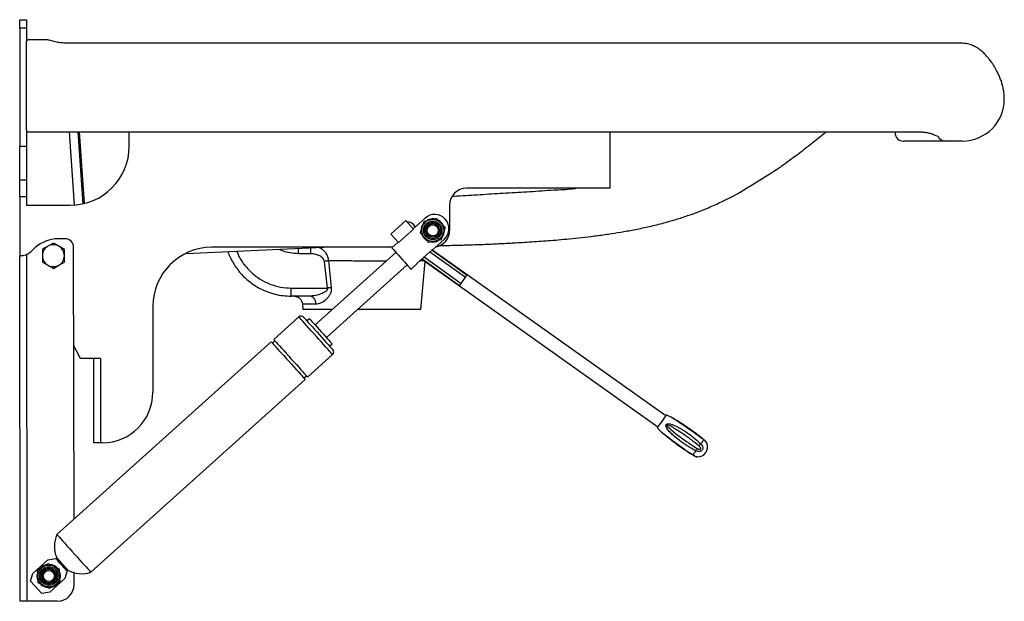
# Model space of a CAD drawing. Header units: millimetres. Extents: x 3287.926 to 3288.51, y 2527.995 to 2528.34.
import ezdxf

# ---------------------------------------------------------------- set-up
doc = ezdxf.new("R2010")
doc.units = ezdxf.units.MM
doc.layers.add('SANINDUSA', color=3, linetype='Continuous')

msp = doc.modelspace()

# ---------------------------------------------------------------- linework, layer by layer
at = {"layer": 'SANINDUSA'}
for p, q in [((3287.92629, 2528.33995), (3287.93029, 2528.33995)), ((3287.92629, 2528.33495), (3287.92629, 2528.33995)), ((3287.93029, 2528.33495), (3287.92629, 2528.33495)), ((3287.92629, 2528.33495), (3287.92629, 2528.26495)), ((3287.93029, 2528.33995), (3287.93029, 2528.33495)), ((3287.93029, 2528.33495), (3287.93029, 2528.32713)), ((3287.94238, 2528.32795), (3287.93129, 2528.32795)), ((3288.48529, 2528.32595), (3287.95529, 2528.32595)), ((3288.48541, 2528.32595), (3288.48529, 2528.32595)), ((3288.51029, 2528.29285), (3288.51029, 2528.29297)), ((3287.93029, 2528.27418), (3287.93029, 2528.26495)), ((3287.93129, 2528.27336), (3288.46057, 2528.27336)), ((3287.95878, 2528.23016), (3287.95576, 2528.27336)), ((3287.96071, 2528.27336), (3287.96369, 2528.23074)), ((3287.96158, 2528.27336), (3287.96453, 2528.2311)), ((3287.99129, 2528.26495), (3287.99129, 2528.27336)), ((3288.27629, 2528.27336), (3288.27629, 2528.23995)), ((3288.44548, 2528.27336), (3288.4455, 2528.27278)), ((3287.92629, 2528.26495), (3287.93029, 2528.26495)), ((3287.92629, 2528.24495), (3287.92629, 2528.26495)), ((3287.93029, 2528.26495), (3287.93029, 2528.24495)), ((3288.48539, 2528.26795), (3288.47553, 2528.26795)), ((3287.92629, 2528.24495), (3287.93029, 2528.24495)), ((3287.92629, 2528.23495), (3287.92629, 2528.24495)), ((3287.93029, 2528.24495), (3287.93029, 2528.23495)), ((3288.27629, 2528.23995), (3288.19129, 2528.23995)), ((3287.93029, 2528.23495), (3287.92629, 2528.23495)), ((3287.92629, 2528.23495), (3287.92629, 2528.19995)), ((3287.93029, 2528.23495), (3287.93029, 2528.22995)), ((3287.93029, 2528.22995), (3287.95629, 2528.22995)), ((3288.18129, 2528.22995), (3288.18129, 2528.21495)), ((3288.15531, 2528.22075), (3288.14639, 2528.21272)), ((3288.15531, 2528.22075), (3288.15982, 2528.21574)), ((3288.16672, 2528.22227), (3288.15966, 2528.21592)), ((3288.16623, 2528.22049), (3288.1699, 2528.2213)), ((3288.17356, 2528.22211), (3288.17609, 2528.21934)), ((3288.14639, 2528.21272), (3288.1509, 2528.20771)), ((3288.1509, 2528.20771), (3288.15982, 2528.21574)), ((3287.94629, 2528.20746), (3287.94304, 2528.20558)), ((3287.95328, 2528.20996), (3287.94901, 2528.20996)), ((3288.15074, 2528.20789), (3288.14703, 2528.20454)), ((3288.16903, 2528.2078), (3288.1665, 2528.21057)), ((3288.17104, 2528.20328), (3288.1781, 2528.20964)), ((3288.17636, 2528.20941), (3288.17269, 2528.2086)), ((3287.93029, 2528.20071), (3287.9306, 2527.99493)), ((3287.93557, 2528.20474), (3287.93315, 2528.20253)), ((3287.95279, 2528.20371), (3287.94954, 2528.20558)), ((3287.95853, 2528.04359), (3287.95829, 2528.20497)), ((3288.02483, 2528.20116), (3288.10665, 2528.20495)), ((3288.14748, 2528.20495), (3288.04029, 2528.20495)), ((3288.09877, 2528.20112), (3288.09163, 2528.20115)), ((3288.14937, 2528.20194), (3288.10151, 2528.15885)), ((3288.17088, 2528.20346), (3288.16196, 2528.19543)), ((3288.19068, 2528.18708), (3288.16944, 2528.20217)), ((3288.17076, 2528.20335), (3288.19168, 2528.18849)), ((3288.19174, 2528.18857), (3288.17084, 2528.20342)), ((3287.92711, 2528.19995), (3287.92629, 2528.19995)), ((3287.9266, 2527.99492), (3287.92629, 2528.19992)), ((3287.93979, 2528.1962), (3287.94304, 2528.19432)), ((3288.10882, 2528.18078), (3288.10704, 2528.19655)), ((3288.1113, 2528.18104), (3288.10965, 2528.19682)), ((3288.1584, 2528.19191), (3288.16212, 2528.19525)), ((3288.16429, 2528.16795), (3288.16679, 2528.19649)), ((3288.16474, 2528.19794), (3288.1871, 2528.18205)), ((3288.18716, 2528.18214), (3288.16482, 2528.19801)), ((3288.16614, 2528.19919), (3288.18816, 2528.18354)), ((3287.94629, 2528.19245), (3287.94954, 2528.19432)), ((3288.1082, 2528.15142), (3288.15606, 2528.19451)), ((3288.30944, 2528.10494), (3288.19174, 2528.18857)), ((3288.08741, 2528.18078), (3288.10882, 2528.18078)), ((3288.08741, 2528.17595), (3288.08741, 2528.18078)), ((3288.1871, 2528.18205), (3288.30481, 2528.09842)), ((3288.09825, 2528.17595), (3288.08741, 2528.17595)), ((3288.09399, 2528.17139), (3288.09429, 2528.16795)), ((3288.09399, 2528.17139), (3288.10209, 2528.17139)), ((3288.00529, 2528.16995), (3288.00529, 2528.11895)), ((3288.11161, 2528.16795), (3288.09429, 2528.16795)), ((3288.16429, 2528.16795), (3288.12656, 2528.16795)), ((3288.09184, 2528.16361), (3288.07698, 2528.15023)), ((3288.09816, 2528.16257), (3288.09668, 2528.16123)), ((3288.07549, 2528.14889), (3287.94841, 2528.03448)), ((3288.07765, 2528.14948), (3288.07616, 2528.14815)), ((3287.96229, 2528.13895), (3287.95837, 2528.14642)), ((3288.11006, 2528.14637), (3288.11154, 2528.14771)), ((3287.97429, 2528.13895), (3287.96229, 2528.13895)), ((3287.97029, 2528.13595), (3287.97029, 2528.13895)), ((3287.97429, 2528.13895), (3287.97429, 2528.08895)), ((3288.09705, 2528.12793), (3288.11192, 2528.14131)), ((3287.97029, 2528.08895), (3287.97029, 2528.13595)), ((3287.96848, 2528.01218), (3288.09557, 2528.12659)), ((3288.0949, 2528.12734), (3288.09638, 2528.12867)), ((3288.3322, 2528.09072), (3288.332, 2528.09087)), ((3287.97429, 2528.08895), (3287.97029, 2528.08895)), ((3287.97529, 2528.08895), (3287.97429, 2528.08895)), ((3288.32551, 2528.08174), (3288.32582, 2528.08155)), ((3287.9341, 2528.01151), (3287.94302, 2528.01954)), ((3287.94302, 2528.01954), (3287.94767, 2528.02036)), ((3287.94825, 2528.02088), (3287.94767, 2528.02036)), ((3287.94767, 2528.02036), (3287.94811, 2528.01986)), ((3287.93692, 2528.01341), (3287.94009, 2528.01543)), ((3287.94325, 2528.01745), (3287.94658, 2528.01571)), ((3287.9328, 2528.00697), (3287.9341, 2528.01151)), ((3287.93669, 2528.00995), (3287.93687, 2528.01151)), ((3287.95306, 2528.00839), (3287.94414, 2528.00036)), ((3287.95436, 2528.01292), (3287.95306, 2528.00839)), ((3287.95391, 2528.01342), (3287.95436, 2528.01292)), ((3287.95436, 2528.01292), (3287.95494, 2528.01345)), ((3287.95859, 2528.00497), (3287.95858, 2528.0119)), ((3287.93949, 2527.99954), (3287.9328, 2528.00697)), ((3287.94391, 2528.00245), (3287.94058, 2528.00418)), ((3287.95024, 2528.00648), (3287.94707, 2528.00447)), ((3287.94414, 2528.00036), (3287.93949, 2527.99954)), ((3287.9486, 2527.99496), (3287.9306, 2527.99493))]:
    msp.add_line(p, q, dxfattribs=at)
at = {"layer": 'SANINDUSA', "flags": 128}
for points in [[(3288.15253, 2528.21824), (3288.15288, 2528.21861), (3288.15342, 2528.21904)], [(3288.09878, 2528.20463), (3288.09878, 2528.20455), (3288.09878, 2528.20382), (3288.09878, 2528.20298), (3288.09877, 2528.20207), (3288.09877, 2528.20112)], [(3288.14703, 2528.20454), (3288.14715, 2528.2044), (3288.14752, 2528.204), (3288.14811, 2528.20334), (3288.14891, 2528.20245), (3288.14987, 2528.20138), (3288.15096, 2528.20018), (3288.15212, 2528.19889), (3288.15331, 2528.19757), (3288.15447, 2528.19627), (3288.15556, 2528.19507), (3288.15652, 2528.194), (3288.15732, 2528.19312), (3288.15791, 2528.19245), (3288.15828, 2528.19205), (3288.1584, 2528.19191)], [(3288.17104, 2528.20328), (3288.17103, 2528.20329), (3288.171, 2528.20333), (3288.17095, 2528.20338), (3288.17088, 2528.20346)], [(3287.92629, 2528.19992), (3287.9263, 2528.19992), (3287.9263, 2528.19992), (3287.92631, 2528.19992), (3287.92633, 2528.19992), (3287.92635, 2528.19992), (3287.92637, 2528.19992), (3287.9264, 2528.19992), (3287.92643, 2528.19992)], [(3288.16196, 2528.19543), (3288.16203, 2528.19535), (3288.16208, 2528.1953), (3288.16211, 2528.19527), (3288.16212, 2528.19525)], [(3288.1871, 2528.18205), (3288.18722, 2528.18221), (3288.18755, 2528.18267), (3288.18806, 2528.1834), (3288.1887, 2528.1843), (3288.18942, 2528.18531), (3288.19014, 2528.18632), (3288.19078, 2528.18723), (3288.19129, 2528.18795), (3288.19162, 2528.18841), (3288.19174, 2528.18857)], [(3288.11192, 2528.14131), (3288.1118, 2528.14144), (3288.11145, 2528.14183), (3288.11087, 2528.14247), (3288.11009, 2528.14334), (3288.10911, 2528.14443), (3288.10796, 2528.1457), (3288.10667, 2528.14714), (3288.10527, 2528.14869), (3288.10379, 2528.15034), (3288.10226, 2528.15203), (3288.10073, 2528.15374), (3288.09922, 2528.15542), (3288.09777, 2528.15702), (3288.09642, 2528.15852), (3288.0952, 2528.15988), (3288.09414, 2528.16106), (3288.09325, 2528.16204), (3288.09257, 2528.1628), (3288.09211, 2528.16332), (3288.09187, 2528.16358), (3288.09184, 2528.16361)], [(3288.09467, 2528.16346), (3288.09479, 2528.16333), (3288.09514, 2528.16294), (3288.09572, 2528.1623), (3288.0965, 2528.16142), (3288.09747, 2528.16034), (3288.09861, 2528.15908), (3288.09987, 2528.15768), (3288.10123, 2528.15617), (3288.10265, 2528.1546), (3288.10408, 2528.153), (3288.1055, 2528.15143), (3288.10686, 2528.14992), (3288.10812, 2528.14851), (3288.10926, 2528.14726), (3288.11023, 2528.14617), (3288.11102, 2528.1453), (3288.11159, 2528.14466), (3288.11195, 2528.14427), (3288.11206, 2528.14414)], [(3288.09816, 2528.16257), (3288.09819, 2528.16254), (3288.09843, 2528.16227), (3288.09891, 2528.16174), (3288.09959, 2528.16098), (3288.10047, 2528.16), (3288.10151, 2528.15885), (3288.10266, 2528.15757), (3288.1039, 2528.1562), (3288.10517, 2528.15478), (3288.10643, 2528.15339), (3288.10763, 2528.15205), (3288.10873, 2528.15083), (3288.10969, 2528.14976), (3288.11048, 2528.14889), (3288.11106, 2528.14824), (3288.11142, 2528.14784), (3288.11154, 2528.14771), (3288.11154, 2528.14771)], [(3288.07549, 2528.14889), (3288.07552, 2528.14886), (3288.07576, 2528.1486), (3288.07622, 2528.14808), (3288.0769, 2528.14732), (3288.07779, 2528.14634), (3288.07885, 2528.14516), (3288.08007, 2528.1438), (3288.08142, 2528.1423), (3288.08287, 2528.1407), (3288.08438, 2528.13902), (3288.08591, 2528.13731), (3288.08744, 2528.13562), (3288.08892, 2528.13397), (3288.09032, 2528.13242), (3288.09161, 2528.13098), (3288.09276, 2528.12971), (3288.09374, 2528.12862), (3288.09452, 2528.12775), (3288.0951, 2528.12711), (3288.09545, 2528.12672), (3288.09557, 2528.12659), (3288.09557, 2528.12659)], [(3288.07698, 2528.15023), (3288.07701, 2528.15019), (3288.07724, 2528.14993), (3288.07771, 2528.14942), (3288.07839, 2528.14866), (3288.07927, 2528.14768), (3288.08034, 2528.1465), (3288.08156, 2528.14514), (3288.08291, 2528.14364), (3288.08436, 2528.14203), (3288.08586, 2528.14036), (3288.0874, 2528.13865), (3288.08893, 2528.13696), (3288.09041, 2528.13531), (3288.09181, 2528.13375), (3288.0931, 2528.13232), (3288.09425, 2528.13105), (3288.09522, 2528.12996), (3288.09601, 2528.12909), (3288.09658, 2528.12845), (3288.09693, 2528.12806), (3288.09705, 2528.12793), (3288.09705, 2528.12793)], [(3288.30982, 2528.10547), (3288.30979, 2528.10543), (3288.30958, 2528.10513), (3288.30916, 2528.10455), (3288.30858, 2528.10373), (3288.30788, 2528.10275), (3288.30712, 2528.10168), (3288.30636, 2528.10061), (3288.30566, 2528.09962), (3288.30508, 2528.09881), (3288.30467, 2528.09822), (3288.30445, 2528.09792), (3288.30442, 2528.09788)], [(3288.33199, 2528.09066), (3288.33185, 2528.09046), (3288.33168, 2528.09023), (3288.3315, 2528.08997), (3288.33129, 2528.08968), (3288.33106, 2528.08936), (3288.33082, 2528.08901), (3288.33056, 2528.08865), (3288.33028, 2528.08826)], [(3288.33201, 2528.09088), (3288.33202, 2528.09087), (3288.33202, 2528.09087)], [(3288.32741, 2528.08421), (3288.32713, 2528.08383), (3288.32687, 2528.08346), (3288.32663, 2528.08312), (3288.3264, 2528.0828), (3288.3262, 2528.08251), (3288.32601, 2528.08225), (3288.32585, 2528.08202), (3288.32571, 2528.08182)], [(3288.32552, 2528.08172), (3288.32552, 2528.08172), (3288.32551, 2528.08173)], [(3287.94841, 2528.03448), (3287.94844, 2528.03445), (3287.94867, 2528.03418), (3287.94913, 2528.03367), (3287.94982, 2528.03291), (3287.9507, 2528.03193), (3287.95177, 2528.03075), (3287.95299, 2528.02939), (3287.95434, 2528.02789), (3287.95578, 2528.02628), (3287.95729, 2528.02461), (3287.95883, 2528.0229), (3287.96035, 2528.02121), (3287.96184, 2528.01956), (3287.96324, 2528.018), (3287.96453, 2528.01657), (3287.96567, 2528.0153), (3287.96665, 2528.01421), (3287.96744, 2528.01334), (3287.96801, 2528.0127), (3287.96836, 2528.01231), (3287.96848, 2528.01218), (3287.96848, 2528.01218)], [(3287.95391, 2528.01342), (3287.95338, 2528.01401), (3287.95268, 2528.01478), (3287.95188, 2528.01568), (3287.95101, 2528.01664), (3287.95014, 2528.0176), (3287.94934, 2528.0185), (3287.94865, 2528.01927), (3287.94811, 2528.01986)], [(3287.95494, 2528.01345), (3287.95482, 2528.01359), (3287.95445, 2528.01399), (3287.95388, 2528.01463), (3287.95314, 2528.01546), (3287.95228, 2528.01641), (3287.95137, 2528.01742), (3287.95048, 2528.01841), (3287.94967, 2528.01931), (3287.949, 2528.02005), (3287.94853, 2528.02057), (3287.94828, 2528.02085), (3287.94825, 2528.02088)], [(3287.9371, 2528.00762), (3287.93688, 2528.00836), (3287.93669, 2528.00995)], [(3287.9306, 2527.99493), (3287.92982, 2527.99493), (3287.92907, 2527.99493), (3287.92838, 2527.99493), (3287.92777, 2527.99492), (3287.92728, 2527.99492), (3287.92691, 2527.99492), (3287.92668, 2527.99492), (3287.9266, 2527.99492)]]:
    msp.add_lwpolyline(points, dxfattribs=at)
at = {"layer": 'SANINDUSA'}
for centre, radius in [((3288.17129, 2528.21495), 0.0065), ((3288.17129, 2528.21495), 0.00548), ((3288.17129, 2528.21495), 0.00471), ((3288.17129, 2528.21495), 0.004), ((3288.17129, 2528.21495), 0.00331), ((3287.94358, 2528.00995), 0.0065), ((3287.94358, 2528.00995), 0.00548), ((3287.94358, 2528.00995), 0.00471), ((3287.94358, 2528.00995), 0.004), ((3287.94358, 2528.00995), 0.00331)]:
    msp.add_circle(centre, radius, dxfattribs=at)
for centre, radius, start, end in [((3287.93129, 2528.32695), 0.001, 90, 180), ((3288.48539, 2528.29285), 0.0249, 270, 0), ((3288.4505, 2528.27295), 0.005, 182, 270), ((3288.47553, 2528.27295), 0.005, 203.38705, 270), ((3287.95629, 2528.26495), 0.035, 270, 0), ((3288.19129, 2528.22995), 0.01, 90, 180), ((3288.17241, 2528.21596), 0.0085, 311.99564, 131.99564), ((3288.15629, 2528.21495), 0.005, 24.10374, 92.97596), ((3288.17129, 2528.21495), 0.00688, 146.79598, 180), ((3288.17129, 2528.21495), 0.00688, 84.83041, 118.54991), ((3288.17129, 2528.21495), 0.00689, 26.27473, 58.69566), ((3288.17129, 2528.21495), 0.01, 280.20731, 0), ((3288.17129, 2528.21495), 0.00689, 326.22525, 359.91378), ((3287.94904, 2528.18996), 0.02, 90.08589, 132.35958), ((3287.94629, 2528.19995), 0.0065, 60, 120), ((3287.95329, 2528.20496), 0.005, 0.08589, 90.08589), ((3288.17129, 2528.21495), 0.00689, 206.86256, 241.63449), ((3288.17129, 2528.21495), 0.00689, 263.63762, 298.02252), ((3287.92641, 2528.20992), 0.01, 292.82942, 312.35958), ((3287.94629, 2528.19995), 0.0065, 120, 180), ((3287.94629, 2528.19995), 0.0065, 0, 60), ((3288.04029, 2528.16995), 0.035, 90, 180), ((3287.94629, 2528.19995), 0.0065, 180, 240), ((3287.94629, 2528.19995), 0.0065, 300, 0), ((3287.94629, 2528.19995), 0.0065, 240, 300), ((3288.09318, 2528.16212), 0.002, 41.99564, 131.99564), ((3288.11058, 2528.1428), 0.002, 311.99564, 41.99564), ((3287.97529, 2528.11895), 0.03, 270, 0), ((3288.27585, 2528.02756), 0.085, 64.21222, 66.44004), ((3288.36682, 2528.15559), 0.085, 222.76655, 224.99466), ((3288.33176, 2528.0908), 0.000263, 328.12621, 15.11931), ((3288.29705, 2528.10091), 0.03465, 331.19457, 333.80474), ((3288.30455, 2528.11142), 0.03462, 315.40083, 318.01311), ((3288.32832, 2528.08662), 0.006, 324.60329, 20.46124), ((3288.3255, 2528.08199), 0.00027, 275.20245, 320.73165), ((3288.32832, 2528.08662), 0.006, 268.71793, 324.60329), ((3287.96309, 2528.02751), 0.01625, 154.6155, 204.07543), ((3287.94358, 2528.00995), 0.00689, 105.73957, 139.32021), ((3287.94358, 2528.00995), 0.00688, 44.47016, 78.10676), ((3287.94358, 2528.00995), 0.00688, 346.79628, 20.91369), ((3287.96309, 2528.02751), 0.01625, 239.91585, 289.37577), ((3287.94358, 2528.00995), 0.00689, 226.59818, 259.15336), ((3287.94358, 2528.00995), 0.00688, 284.6674, 318.47816), ((3287.94859, 2528.00496), 0.01, 270.08589, 0.08589)]:
    msp.add_arc(centre, radius, start, end, dxfattribs=at)
for points, knots in [([(3287.93029, 2528.32601), (3287.93029, 2528.32628), (3287.93029, 2528.32682), (3287.93029, 2528.32691), (3287.93029, 2528.32695)], [0, 0, 0, 0, 0.500003, 1, 1, 1, 1]), ([(3287.93029, 2528.30129), (3287.93029, 2528.30243), (3287.93029, 2528.30475), (3287.93029, 2528.30821), (3287.93029, 2528.31163), (3287.93029, 2528.31495), (3287.93029, 2528.3181), (3287.93029, 2528.32102), (3287.93029, 2528.3237), (3287.93029, 2528.32524), (3287.93029, 2528.32601)], [0, 0, 0, 0, 0.1224044, 0.247007, 0.3731191, 0.5000001, 0.6268809, 0.752993, 0.8775955, 1, 1, 1, 1]), ([(3287.94386, 2528.32773), (3287.94354, 2528.32782), (3287.94305, 2528.32796), (3287.94255, 2528.32795), (3287.94238, 2528.32795)], [0, 0, 0, 0, 0.667417, 1, 1, 1, 1]), ([(3287.95529, 2528.32595), (3287.95434, 2528.32597), (3287.95241, 2528.32602), (3287.94952, 2528.32637), (3287.9466, 2528.32693), (3287.94474, 2528.32747), (3287.94379, 2528.32775)], [0, 0, 0, 0, 0.239908, 0.483906, 0.735286, 1, 1, 1, 1]), ([(3288.51029, 2528.29297), (3288.51029, 2528.29313), (3288.51029, 2528.29346), (3288.51024, 2528.29504), (3288.51001, 2528.29738), (3288.50948, 2528.30012), (3288.50876, 2528.30267), (3288.50792, 2528.30503), (3288.5069, 2528.30739), (3288.50584, 2528.3095), (3288.50479, 2528.31141), (3288.50376, 2528.31312), (3288.50257, 2528.31492), (3288.50127, 2528.3167), (3288.49975, 2528.3185), (3288.49801, 2528.32032), (3288.496, 2528.32205), (3288.49375, 2528.32358), (3288.49132, 2528.3248), (3288.4885, 2528.32574), (3288.48647, 2528.32588), (3288.48541, 2528.32595)], [0, 0, 0, 0, 0.035375, 0.073134, 0.150347, 0.218964, 0.274609, 0.332044, 0.389282, 0.446931, 0.489616, 0.53251, 0.576702, 0.626924, 0.669282, 0.719419, 0.777456, 0.826426, 0.8799, 0.937857, 1, 1, 1, 1]), ([(3287.93029, 2528.27512), (3287.93029, 2528.27588), (3287.93029, 2528.27742), (3287.93029, 2528.28017), (3287.93029, 2528.28322), (3287.93029, 2528.28657), (3287.93029, 2528.29012), (3287.93029, 2528.2938), (3287.93029, 2528.29754), (3287.93029, 2528.30005), (3287.93029, 2528.30129)], [0, 0, 0, 0, 0.1219545, 0.246483, 0.3727878, 0.4999998, 0.6272122, 0.7535171, 0.8780452, 1, 1, 1, 1]), ([(3287.93029, 2528.27445), (3287.93029, 2528.2744), (3287.93029, 2528.27432), (3287.93029, 2528.27443), (3287.93029, 2528.27469), (3287.93029, 2528.27498), (3287.93029, 2528.27512)], [0, 0, 0, 0, 0.264733, 0.52307, 0.769507, 1, 1, 1, 1]), ([(3287.93029, 2528.27445), (3287.93031, 2528.27431), (3287.93034, 2528.27402), (3287.93057, 2528.27365), (3287.93091, 2528.2734), (3287.93117, 2528.27337), (3287.93129, 2528.27336)], [0, 0, 0, 0, 0.236215, 0.491948, 0.751838, 1, 1, 1, 1]), ([(3288.38756, 2528.26002), (3288.39037, 2528.26218), (3288.39591, 2528.26643), (3288.40151, 2528.27093), (3288.40429, 2528.2732), (3288.40448, 2528.27336)], [0, 0, 0, 0, 0.488449, 0.965147, 1, 1, 1, 1]), ([(3288.46057, 2528.27336), (3288.46153, 2528.27332), (3288.46333, 2528.27325), (3288.46566, 2528.27276), (3288.46739, 2528.27224), (3288.46882, 2528.27168), (3288.46987, 2528.2712), (3288.47056, 2528.27087), (3288.47068, 2528.27098), (3288.47073, 2528.27103)], [0, 0, 0, 0, 0.185055, 0.344955, 0.47809, 0.587065, 0.713254, 0.872653, 1, 1, 1, 1]), ([(3288.47553, 2528.26795), (3288.47253, 2528.26795), (3288.46734, 2528.26795), (3288.46126, 2528.26795), (3288.45644, 2528.26795), (3288.45303, 2528.26795), (3288.45089, 2528.26795), (3288.45063, 2528.26795), (3288.4505, 2528.26795)], [0, 0, 0, 0, 0.166515, 0.333191, 0.5, 0.666807, 0.833484, 1, 1, 1, 1]), ([(3288.3537, 2528.23762), (3288.37463, 2528.25066), (3288.3796, 2528.25397), (3288.38433, 2528.2576), (3288.38756, 2528.26002)], [0, 0, 0, 0, 0.342953, 1, 1, 1, 1]), ([(3288.17551, 2528.206), (3288.1764, 2528.20601), (3288.17862, 2528.20604), (3288.18261, 2528.20611), (3288.187, 2528.20621), (3288.19113, 2528.20632), (3288.19556, 2528.20647), (3288.20014, 2528.20664), (3288.20483, 2528.20683), (3288.20929, 2528.20703), (3288.21376, 2528.20725), (3288.21829, 2528.20749), (3288.22498, 2528.20787), (3288.23418, 2528.20845), (3288.24396, 2528.2092), (3288.25244, 2528.20998), (3288.25958, 2528.21072), (3288.26726, 2528.21163), (3288.27505, 2528.2127), (3288.28289, 2528.21393), (3288.29071, 2528.21533), (3288.29891, 2528.21703), (3288.3073, 2528.21907), (3288.31517, 2528.2213), (3288.32237, 2528.22363), (3288.32877, 2528.22594), (3288.33425, 2528.22815), (3288.33882, 2528.23013), (3288.3425, 2528.23184), (3288.34576, 2528.23343), (3288.34854, 2528.23485), (3288.35079, 2528.23604), (3288.35244, 2528.23693), (3288.35335, 2528.23743), (3288.35372, 2528.23763), (3288.3537, 2528.23762), (3288.3537, 2528.23762)], [0, 0, 0, 0, 0.0133234, 0.0334798, 0.0541983, 0.074386, 0.0944673, 0.1247862, 0.1555872, 0.1864023, 0.2166474, 0.2464064, 0.2759895, 0.3462622, 0.416701, 0.4565896, 0.4965334, 0.5368887, 0.5782893, 0.6128203, 0.6492829, 0.6875636, 0.7268872, 0.7663114, 0.7985094, 0.8294821, 0.858678, 0.8791332, 0.8982093, 0.9158942, 0.9323557, 0.9480297, 0.9636822, 0.9802814, 0.9983823, 1, 1, 1, 1]), ([(3288.18302, 2528.23525), (3288.18454, 2528.23535), (3288.19039, 2528.23571), (3288.20101, 2528.23634), (3288.2148, 2528.23717), (3288.22888, 2528.23795), (3288.24203, 2528.23898), (3288.25121, 2528.23925), (3288.25555, 2528.23986), (3288.25622, 2528.23995)], [0, 0, 0, 0, 0.066282, 0.25552, 0.445545, 0.636209, 0.82584, 0.973224, 1, 1, 1, 1]), ([(3288.1651, 2528.21692), (3288.1652, 2528.21724), (3288.16558, 2528.21845), (3288.16596, 2528.21963), (3288.16623, 2528.22049)], [0, 0, 0, 0, 0.268634, 1, 1, 1, 1]), ([(3288.1699, 2528.2213), (3288.16998, 2528.22132), (3288.17122, 2528.22159), (3288.17243, 2528.22186), (3288.17356, 2528.22211)], [0, 0, 0, 0, 0.070212, 1, 1, 1, 1]), ([(3288.17609, 2528.21934), (3288.17615, 2528.21927), (3288.17701, 2528.21834), (3288.17784, 2528.21742), (3288.17862, 2528.21657)], [0, 0, 0, 0, 0.070215, 1, 1, 1, 1]), ([(3288.16396, 2528.21334), (3288.16406, 2528.21364), (3288.16443, 2528.2148), (3288.16481, 2528.21602), (3288.1651, 2528.21692)], [0, 0, 0, 0, 0.2575518, 1, 1, 1, 1]), ([(3288.1665, 2528.21057), (3288.16644, 2528.21063), (3288.16558, 2528.21157), (3288.16474, 2528.21249), (3288.16396, 2528.21334)], [0, 0, 0, 0, 0.070215, 1, 1, 1, 1]), ([(3288.17636, 2528.20941), (3288.17645, 2528.20971), (3288.17682, 2528.21088), (3288.17721, 2528.21209), (3288.17749, 2528.21299)], [0, 0, 0, 0, 0.2575516, 1, 1, 1, 1]), ([(3288.17749, 2528.21299), (3288.17759, 2528.21331), (3288.17798, 2528.21453), (3288.17835, 2528.2157), (3288.17862, 2528.21657)], [0, 0, 0, 0, 0.2686331, 1, 1, 1, 1]), ([(3287.94954, 2528.20558), (3287.94947, 2528.20563), (3287.94837, 2528.20626), (3287.94729, 2528.20688), (3287.94629, 2528.20746)], [0, 0, 0, 0, 0.070215, 1, 1, 1, 1]), ([(3288.17269, 2528.2086), (3288.17261, 2528.20859), (3288.17137, 2528.20831), (3288.17015, 2528.20805), (3288.16903, 2528.2078)], [0, 0, 0, 0, 0.070216, 1, 1, 1, 1]), ([(3287.92643, 2528.19992), (3287.92658, 2528.19992), (3287.9269, 2528.19993), (3287.92785, 2528.20001), (3287.92903, 2528.20024), (3287.92987, 2528.20055), (3287.93029, 2528.20071)], [0, 0, 0, 0, 0.250292, 0.500737, 0.746525, 1, 1, 1, 1]), ([(3287.94304, 2528.20558), (3287.94297, 2528.20554), (3287.94187, 2528.2049), (3287.94079, 2528.20428), (3287.93979, 2528.20371)], [0, 0, 0, 0, 0.070215, 1, 1, 1, 1]), ([(3287.93979, 2528.20371), (3287.93979, 2528.20277), (3287.93979, 2528.20153), (3287.93979, 2528.20026), (3287.93979, 2528.19995)], [0, 0, 0, 0, 0.758148, 1, 1, 1, 1]), ([(3287.95279, 2528.19995), (3287.95279, 2528.20026), (3287.95279, 2528.20153), (3287.95279, 2528.20277), (3287.95279, 2528.20371)], [0, 0, 0, 0, 0.241852, 1, 1, 1, 1]), ([(3288.04984, 2528.20232), (3288.04993, 2528.20205), (3288.05038, 2528.20065), (3288.05156, 2528.19812), (3288.05337, 2528.19482), (3288.05553, 2528.1917), (3288.05786, 2528.18891), (3288.06044, 2528.18634), (3288.06327, 2528.18398), (3288.06636, 2528.18187), (3288.06958, 2528.18009), (3288.07332, 2528.17843), (3288.07762, 2528.17707), (3288.08249, 2528.17613), (3288.08577, 2528.17601), (3288.08741, 2528.17595)], [0, 0, 0, 0, 0.017582, 0.090353, 0.170869, 0.248255, 0.322513, 0.393641, 0.471643, 0.548183, 0.623262, 0.696879, 0.798703, 0.899743, 1, 1, 1, 1]), ([(3288.05515, 2528.20257), (3288.05543, 2528.2018), (3288.05643, 2528.199), (3288.0593, 2528.19466), (3288.06362, 2528.18982), (3288.06883, 2528.18588), (3288.07465, 2528.18298), (3288.08092, 2528.18113), (3288.08525, 2528.18089), (3288.08741, 2528.18078)], [0, 0, 0, 0, 0.059095, 0.215951, 0.37279, 0.529612, 0.686418, 0.843212, 1, 1, 1, 1]), ([(3288.09163, 2528.20115), (3288.09, 2528.20125), (3288.08675, 2528.20145), (3288.08294, 2528.20242), (3288.08094, 2528.20345), (3288.08038, 2528.20373)], [0, 0, 0, 0, 0.420674, 0.838092, 1, 1, 1, 1]), ([(3288.09163, 2528.20115), (3288.09163, 2528.20177), (3288.09164, 2528.20293), (3288.09165, 2528.20384), (3288.09165, 2528.20426)], [0, 0, 0, 0, 0.5331192, 1, 1, 1, 1]), ([(3288.10704, 2528.19655), (3288.107, 2528.19676), (3288.10693, 2528.19718), (3288.10655, 2528.19795), (3288.10557, 2528.19909), (3288.10372, 2528.20018), (3288.1013, 2528.20097), (3288.09961, 2528.20107), (3288.09877, 2528.20112)], [0, 0, 0, 0, 0.061324, 0.126052, 0.251511, 0.501374, 0.751121, 1, 1, 1, 1]), ([(3288.10965, 2528.19682), (3288.10952, 2528.19763), (3288.10928, 2528.19919), (3288.10822, 2528.20117), (3288.10693, 2528.20272), (3288.10542, 2528.20404), (3288.1042, 2528.20454), (3288.10355, 2528.20481)], [0, 0, 0, 0, 0.225017, 0.429914, 0.618622, 0.796922, 1, 1, 1, 1]), ([(3287.93979, 2528.19995), (3287.93979, 2528.19897), (3287.93979, 2528.1977), (3287.93979, 2528.19647), (3287.93979, 2528.1962)], [0, 0, 0, 0, 0.776285, 1, 1, 1, 1]), ([(3287.94954, 2528.19432), (3287.94962, 2528.19437), (3287.95072, 2528.195), (3287.95179, 2528.19562), (3287.95279, 2528.1962)], [0, 0, 0, 0, 0.070215, 1, 1, 1, 1]), ([(3287.95279, 2528.1962), (3287.95279, 2528.19647), (3287.95279, 2528.1977), (3287.95279, 2528.19897), (3287.95279, 2528.19995)], [0, 0, 0, 0, 0.223715, 1, 1, 1, 1]), ([(3288.10965, 2528.19682), (3288.10924, 2528.19678), (3288.10842, 2528.1967), (3288.1075, 2528.1966), (3288.10704, 2528.19655)], [0, 0, 0, 0, 0.5, 1, 1, 1, 1]), ([(3288.14365, 2528.1968), (3288.14359, 2528.1968), (3288.14208, 2528.1968), (3288.1398, 2528.1968), (3288.13692, 2528.1968), (3288.1349, 2528.1968), (3288.13283, 2528.1968), (3288.1307, 2528.1968), (3288.12785, 2528.1968), (3288.12413, 2528.1968), (3288.11948, 2528.19681), (3288.1145, 2528.19681), (3288.11131, 2528.19681), (3288.10965, 2528.19682)], [0, 0, 0, 0, 0.005772, 0.142525, 0.199254, 0.257124, 0.316135, 0.376286, 0.437578, 0.557765, 0.691568, 0.838981, 1, 1, 1, 1]), ([(3288.16629, 2528.19684), (3288.16628, 2528.19684), (3288.16619, 2528.19684), (3288.16594, 2528.19684), (3288.16555, 2528.19684), (3288.16505, 2528.19683), (3288.16441, 2528.19683), (3288.16381, 2528.19683), (3288.16351, 2528.19683)], [0, 0, 0, 0, 0.018392, 0.197383, 0.380483, 0.528641, 0.757366, 1, 1, 1, 1]), ([(3287.94304, 2528.19432), (3287.94312, 2528.19428), (3287.94422, 2528.19365), (3287.94529, 2528.19302), (3287.94629, 2528.19245)], [0, 0, 0, 0, 0.070215, 1, 1, 1, 1]), ([(3288.10882, 2528.18078), (3288.10884, 2528.18064), (3288.10888, 2528.18035), (3288.10874, 2528.1798), (3288.1082, 2528.17899), (3288.10664, 2528.17789), (3288.10419, 2528.1769), (3288.10118, 2528.17612), (3288.09923, 2528.17601), (3288.09825, 2528.17595)], [0, 0, 0, 0, 0.031332, 0.063396, 0.125864, 0.250659, 0.500183, 0.749961, 1, 1, 1, 1]), ([(3288.10209, 2528.17139), (3288.10257, 2528.17142), (3288.10352, 2528.1715), (3288.10549, 2528.17221), (3288.10748, 2528.17345), (3288.10928, 2528.17523), (3288.11027, 2528.1766), (3288.11086, 2528.17785), (3288.11131, 2528.1792), (3288.1113, 2528.1803), (3288.1113, 2528.18104)], [0, 0, 0, 0, 0.125684, 0.250303, 0.499301, 0.623859, 0.749083, 0.81373, 0.874804, 1, 1, 1, 1]), ([(3288.1113, 2528.18104), (3288.11091, 2528.181), (3288.11012, 2528.18092), (3288.10925, 2528.18083), (3288.10882, 2528.18078)], [0, 0, 0, 0, 0.5, 1, 1, 1, 1]), ([(3288.08901, 2528.17595), (3288.08961, 2528.17589), (3288.09085, 2528.17576), (3288.09247, 2528.17472), (3288.09364, 2528.1732), (3288.09388, 2528.17198), (3288.09399, 2528.17139)], [0, 0, 0, 0, 0.241202, 0.5, 0.758798, 1, 1, 1, 1]), ([(3288.10209, 2528.17139), (3288.102, 2528.17198), (3288.10182, 2528.1732), (3288.10091, 2528.17472), (3288.09967, 2528.17576), (3288.09871, 2528.17589), (3288.09825, 2528.17595)], [0, 0, 0, 0, 0.2412018, 0.4999997, 0.7587978, 1, 1, 1, 1]), ([(3288.31297, 2528.10401), (3288.31297, 2528.10401), (3288.31297, 2528.10401), (3288.31296, 2528.10402), (3288.31293, 2528.10404), (3288.31288, 2528.10407), (3288.31284, 2528.10408), (3288.31282, 2528.10409)], [0, 0, 0, 0, 0.013946, 0.0732641, 0.2212584, 0.6252704, 1, 1, 1, 1]), ([(3288.33199, 2528.09066), (3288.33102, 2528.0914), (3288.32909, 2528.09287), (3288.32559, 2528.09547), (3288.32198, 2528.098), (3288.3186, 2528.10026), (3288.31606, 2528.10193), (3288.31433, 2528.10307), (3288.31331, 2528.10376), (3288.31297, 2528.10399), (3288.31285, 2528.10407), (3288.31281, 2528.1041), (3288.31282, 2528.10409), (3288.31282, 2528.10409)], [0, 0, 0, 0, 0.151034, 0.303087, 0.536547, 0.694582, 0.804651, 0.916495, 0.956726, 0.979306, 0.987771, 0.997125, 1, 1, 1, 1]), ([(3288.33202, 2528.09087), (3288.33185, 2528.091), (3288.33101, 2528.09168), (3288.32902, 2528.09323), (3288.32597, 2528.09552), (3288.32242, 2528.09801), (3288.31921, 2528.10014), (3288.31674, 2528.1017), (3288.31506, 2528.10273), (3288.31404, 2528.10336), (3288.31342, 2528.10374), (3288.31308, 2528.10395), (3288.31303, 2528.10398), (3288.31298, 2528.10401), (3288.31297, 2528.10401), (3288.31297, 2528.10401)], [0, 0, 0, 0, 0.027707, 0.137164, 0.320792, 0.511907, 0.686006, 0.810048, 0.884006, 0.940517, 0.966973, 0.982948, 0.999756, 0.99993, 1, 1, 1, 1]), ([(3288.31298, 2528.10401), (3288.31298, 2528.10401), (3288.31298, 2528.10401), (3288.31299, 2528.104), (3288.31299, 2528.104), (3288.31302, 2528.10398), (3288.31306, 2528.10396), (3288.3131, 2528.10393), (3288.31311, 2528.10392)], [0, 0, 0, 0, 0.012516, 0.0340076, 0.0645263, 0.1688474, 0.701405, 1, 1, 1, 1]), ([(3288.30671, 2528.0955), (3288.30671, 2528.0955), (3288.30671, 2528.0955), (3288.30677, 2528.09545), (3288.30697, 2528.09531), (3288.3076, 2528.09484), (3288.30868, 2528.09403), (3288.31043, 2528.09269), (3288.31264, 2528.091), (3288.31622, 2528.08831), (3288.32059, 2528.0852), (3288.32408, 2528.08289), (3288.32571, 2528.08182)], [0, 0, 0, 0, 0.005723, 0.01437, 0.02753, 0.062548, 0.132695, 0.205316, 0.342308, 0.479449, 0.758694, 1, 1, 1, 1]), ([(3288.30672, 2528.0955), (3288.30674, 2528.09548), (3288.30677, 2528.09544), (3288.30682, 2528.0954), (3288.30684, 2528.09538), (3288.30684, 2528.09538), (3288.30684, 2528.09538), (3288.30684, 2528.09538), (3288.30684, 2528.09538)], [0, 0, 0, 0, 0.498113, 0.87758, 0.944498, 0.967112, 0.983656, 1, 1, 1, 1]), ([(3288.30684, 2528.09538), (3288.30684, 2528.09538), (3288.30684, 2528.09538), (3288.30685, 2528.09538), (3288.30685, 2528.09537), (3288.3069, 2528.09534), (3288.30701, 2528.09524), (3288.30723, 2528.09506), (3288.30745, 2528.09488), (3288.3076, 2528.09476), (3288.30763, 2528.09473)], [0, 0, 0, 0, 0.00059, 0.005527, 0.019637, 0.174772, 0.338101, 0.570577, 0.901612, 1, 1, 1, 1]), ([(3288.30685, 2528.09537), (3288.30685, 2528.09537), (3288.30685, 2528.09537), (3288.30685, 2528.09537), (3288.30687, 2528.09535), (3288.30694, 2528.0953), (3288.30708, 2528.09518), (3288.30739, 2528.09493), (3288.30792, 2528.09449), (3288.30886, 2528.09372), (3288.31033, 2528.09254), (3288.31245, 2528.09085), (3288.31525, 2528.08871), (3288.31867, 2528.08623), (3288.32217, 2528.08385), (3288.32451, 2528.08236), (3288.32552, 2528.08172)], [0, 0, 0, 0, 0.00016, 0.001602, 0.005563, 0.011745, 0.020725, 0.036569, 0.067718, 0.114149, 0.19672, 0.310898, 0.461093, 0.646102, 0.847481, 1, 1, 1, 1]), ([(3288.30697, 2528.09528), (3288.30696, 2528.09529), (3288.30692, 2528.09532), (3288.30688, 2528.09535), (3288.30686, 2528.09537), (3288.30685, 2528.09537), (3288.30685, 2528.09537), (3288.30685, 2528.09537), (3288.30685, 2528.09537), (3288.30685, 2528.09537)], [0, 0, 0, 0, 0.402013, 0.83354, 0.913146, 0.937526, 0.954619, 0.974957, 1, 1, 1, 1]), ([(3288.32741, 2528.08421), (3288.32631, 2528.08477), (3288.32411, 2528.08588), (3288.32045, 2528.08824), (3288.31687, 2528.09083), (3288.31378, 2528.09349), (3288.31157, 2528.09564), (3288.31026, 2528.09734), (3288.30966, 2528.09863), (3288.30958, 2528.09921), (3288.30963, 2528.09954), (3288.30971, 2528.09974), (3288.30985, 2528.09991), (3288.31005, 2528.10006), (3288.31048, 2528.10024), (3288.31147, 2528.10027), (3288.31288, 2528.09994), (3288.31604, 2528.09867), (3288.3205, 2528.09621), (3288.32575, 2528.09244), (3288.32885, 2528.08959), (3288.33028, 2528.08826)], [0, 0, 0, 0, 0.075744, 0.15155, 0.268277, 0.347293, 0.403023, 0.458323, 0.478438, 0.489728, 0.49396, 0.498636, 0.502932, 0.507255, 0.513833, 0.531339, 0.566898, 0.602751, 0.740863, 0.879372, 1, 1, 1, 1]), ([(3288.3292, 2528.08711), (3288.32772, 2528.0883), (3288.32452, 2528.09085), (3288.31941, 2528.0945), (3288.31481, 2528.09741), (3288.31178, 2528.09914), (3288.31051, 2528.09963), (3288.3102, 2528.09967), (3288.31011, 2528.09965), (3288.31007, 2528.09964), (3288.31004, 2528.09962), (3288.31002, 2528.09959), (3288.31001, 2528.09954), (3288.31002, 2528.09948), (3288.31008, 2528.0993), (3288.31034, 2528.09894), (3288.3117, 2528.09747), (3288.31431, 2528.09515), (3288.31816, 2528.09226), (3288.32129, 2528.0901), (3288.32458, 2528.08783), (3288.32661, 2528.08657), (3288.32814, 2528.08561)], [0, 0, 0, 0, 0.123863, 0.266139, 0.408356, 0.478278, 0.49271, 0.496801, 0.49836, 0.498805, 0.499611, 0.50042, 0.501159, 0.502424, 0.504789, 0.513116, 0.531148, 0.635286, 0.739789, 0.844306, 0.882938, 1, 1, 1, 1]), ([(3288.33393, 2528.08871), (3288.33393, 2528.0887), (3288.33395, 2528.08868), (3288.33383, 2528.08884), (3288.33355, 2528.08917), (3288.333, 2528.08977), (3288.33242, 2528.09031), (3288.33204, 2528.09062), (3288.33199, 2528.09066)], [0, 0, 0, 0, 0.067025, 0.224023, 0.389585, 0.634107, 0.950212, 1, 1, 1, 1]), ([(3288.33363, 2528.08925), (3288.33363, 2528.08925), (3288.33363, 2528.08925), (3288.33359, 2528.0893), (3288.33346, 2528.08945), (3288.33321, 2528.08976), (3288.33275, 2528.09023), (3288.33233, 2528.09064), (3288.33204, 2528.09084), (3288.33201, 2528.09087)], [0, 0, 0, 0, 0.022945, 0.112861, 0.227868, 0.40255, 0.642643, 0.955192, 1, 1, 1, 1]), ([(3288.33028, 2528.08826), (3288.33052, 2528.08801), (3288.331, 2528.08749), (3288.3314, 2528.08659), (3288.33149, 2528.08573), (3288.33133, 2528.08501), (3288.33095, 2528.08443), (3288.33041, 2528.08402), (3288.32969, 2528.08376), (3288.32871, 2528.08373), (3288.32791, 2528.08396), (3288.32747, 2528.08418), (3288.32741, 2528.08421)], [0, 0, 0, 0, 0.13008, 0.260601, 0.3625, 0.447734, 0.533288, 0.611825, 0.694647, 0.816967, 0.975093, 1, 1, 1, 1]), ([(3288.32814, 2528.08561), (3288.32818, 2528.08559), (3288.32845, 2528.08543), (3288.32891, 2528.08522), (3288.32946, 2528.08508), (3288.32982, 2528.0851), (3288.33, 2528.08516), (3288.33011, 2528.08524), (3288.33018, 2528.08533), (3288.33024, 2528.08548), (3288.33024, 2528.08561), (3288.33021, 2528.08585), (3288.33005, 2528.08621), (3288.3297, 2528.08667), (3288.32937, 2528.08696), (3288.3292, 2528.08711)], [0, 0, 0, 0, 0.030327, 0.216466, 0.344646, 0.418163, 0.458536, 0.477056, 0.510872, 0.536369, 0.579953, 0.603351, 0.700038, 0.844155, 1, 1, 1, 1]), ([(3288.33393, 2528.08871), (3288.33391, 2528.08878), (3288.33386, 2528.08891), (3288.33376, 2528.08907), (3288.33369, 2528.08917), (3288.33365, 2528.08922), (3288.33364, 2528.08923), (3288.33364, 2528.08923), (3288.33364, 2528.08924), (3288.33364, 2528.08924), (3288.33363, 2528.08925), (3288.33363, 2528.08925), (3288.33361, 2528.08927), (3288.33361, 2528.08927)], [0, 0, 0, 0, 0.254095, 0.494129, 0.63632, 0.684311, 0.696095, 0.70402, 0.713265, 0.729249, 0.769538, 0.98451, 1, 1, 1, 1]), ([(3288.32551, 2528.08173), (3288.32576, 2528.08158), (3288.32625, 2528.08129), (3288.3269, 2528.08099), (3288.32735, 2528.08081), (3288.32755, 2528.08074), (3288.32758, 2528.08073), (3288.32759, 2528.08073), (3288.32759, 2528.08073), (3288.3276, 2528.08072), (3288.32762, 2528.08072), (3288.32771, 2528.08069), (3288.3279, 2528.08065), (3288.32807, 2528.08061), (3288.32818, 2528.08062), (3288.32819, 2528.08062)], [0, 0, 0, 0, 0.238592, 0.469603, 0.638467, 0.762139, 0.819915, 0.830819, 0.834633, 0.83685, 0.840258, 0.855029, 0.910925, 0.997357, 1, 1, 1, 1]), ([(3288.32571, 2528.08182), (3288.326, 2528.08164), (3288.3266, 2528.08129), (3288.32739, 2528.08093), (3288.32792, 2528.08072), (3288.32819, 2528.08062), (3288.32819, 2528.08063), (3288.32818, 2528.08063)], [0, 0, 0, 0, 0.260289, 0.521463, 0.725361, 0.895916, 1, 1, 1, 1]), ([(3288.32755, 2528.08074), (3288.32756, 2528.08074), (3288.32758, 2528.08073), (3288.32758, 2528.08073), (3288.32758, 2528.08073)], [0, 0, 0, 0, 0.591208, 1, 1, 1, 1]), ([(3287.94009, 2528.01543), (3287.94016, 2528.01548), (3287.94123, 2528.01616), (3287.94228, 2528.01683), (3287.94325, 2528.01745)], [0, 0, 0, 0, 0.0702149, 1, 1, 1, 1]), ([(3287.94658, 2528.01571), (3287.94666, 2528.01567), (3287.94778, 2528.01509), (3287.94888, 2528.01451), (3287.94991, 2528.01398)], [0, 0, 0, 0, 0.070213, 1, 1, 1, 1]), ([(3287.95007, 2528.01023), (3287.95006, 2528.01057), (3287.95, 2528.01184), (3287.94995, 2528.01308), (3287.94991, 2528.01398)], [0, 0, 0, 0, 0.268635, 1, 1, 1, 1]), ([(3287.93708, 2528.00966), (3287.93707, 2528.01001), (3287.93701, 2528.01127), (3287.93696, 2528.01251), (3287.93692, 2528.01341)], [0, 0, 0, 0, 0.268634, 1, 1, 1, 1]), ([(3287.93725, 2528.00592), (3287.93723, 2528.00623), (3287.93718, 2528.00745), (3287.93713, 2528.00872), (3287.93708, 2528.00966)], [0, 0, 0, 0, 0.257553, 1, 1, 1, 1]), ([(3287.95024, 2528.00648), (3287.95022, 2528.0068), (3287.95017, 2528.00802), (3287.95011, 2528.00929), (3287.95007, 2528.01023)], [0, 0, 0, 0, 0.257546, 1, 1, 1, 1]), ([(3287.94058, 2528.00418), (3287.9405, 2528.00422), (3287.93937, 2528.00481), (3287.93827, 2528.00538), (3287.93725, 2528.00592)], [0, 0, 0, 0, 0.070216, 1, 1, 1, 1]), ([(3287.94707, 2528.00447), (3287.947, 2528.00442), (3287.94593, 2528.00374), (3287.94488, 2528.00307), (3287.94391, 2528.00245)], [0, 0, 0, 0, 0.070213, 1, 1, 1, 1])]:
    msp.add_open_spline(points, degree=3, knots=knots, dxfattribs=at)

doc.saveas('drawing.dxf')
